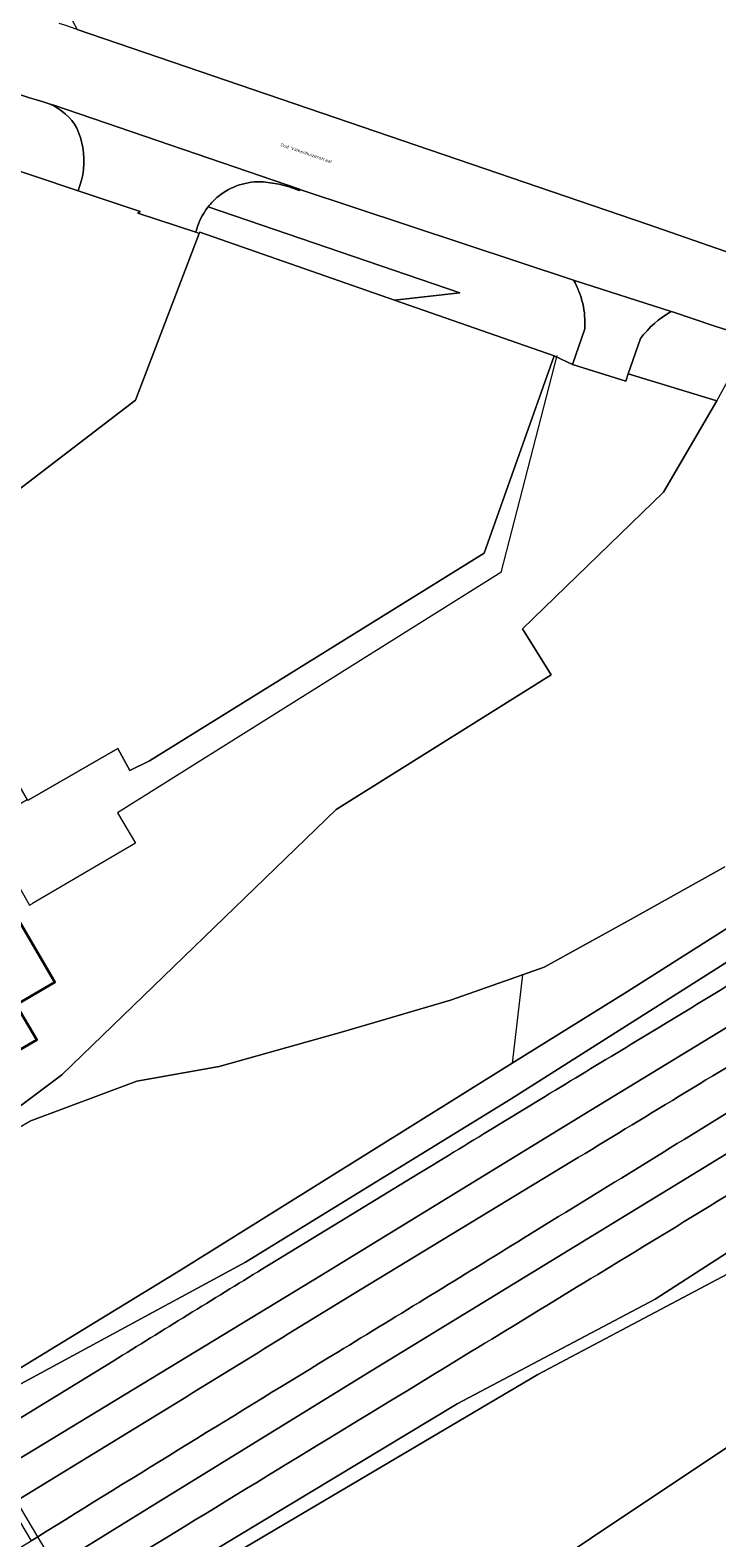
# Model space of a CAD drawing. Header units: metres. Extents: x 197700 to 204338, y 317132 to 325229.
# Tile 35 of 256: x 198679 to 198753, y 319169 to 319331. Entities that reach past the tile are written whole.
import ezdxf
from ezdxf.enums import TextEntityAlignment as Align

# ---------------------------------------------------------------- set-up
doc = ezdxf.new("R2010")
doc.units = ezdxf.units.M
for name, color, linetype, lineweight in [('B-WE-GR-BEPLANTING_CULTUUR_BOSPLANTSOEN-GV', 90, 'Continuous', 18), ('B-WE-GR-GROENVOORZIENING-GV', 80, 'Continuous', 18), ('B-WE-IE-TERREINAFSCHEIDING_KUNSTMATIG_HEKWERK-G', 20, 'IE-TERREINAFSCHEIDING-KUNSTMATIG', 18), ('B-WE-KW-KUNSTWERK-GV', 170, 'Continuous', 18), ('B-WE-OG-BEBOUWING-GV', 7, 'Continuous', 35), ('B-WE-OG-TERREIN_CULTUURSCHEIDING-GV', 7, 'Continuous', 18), ('B-WE-OG-TERREIN_ERF-GV', 7, 'Continuous', 18), ('B-WE-OG-TOPOGRAFIE-T18', 10, 'Continuous', 18), ('B-WE-OG-WATER_GREPPEL-GV', 160, 'Continuous', 18), ('B-WE-OG-WEG-GV', 7, 'Continuous', 18), ('B-WE-VH-VERHARDING_ASFALT-GV', 252, 'Continuous', 18), ('B-WE-VH-VERHARDING_BETON-GV', 252, 'Continuous', 18), ('B-WE-VH-VERHARDING_BETONSTRAATSTEEN-GV', 252, 'Continuous', 18), ('B-WE-VH-VERHARDING_GESLOTEN-GV', 252, 'Continuous', 18), ('B-WE-VH-VERHARDING_OPEN-GV', 252, 'Continuous', 18)]:
    doc.layers.add(name, color=color, linetype=linetype, lineweight=lineweight)
doc.styles.add('NLCS-ISO-M200-T18', font='NLCS-ISO.ttf', dxfattribs={"height": 0.36})
doc.linetypes.add('IE-TERREINAFSCHEIDING-KUNSTMATIG', pattern='A,4,[82,NLCS.SHX,S=0.75,R=90,X=0,Y=0],4,-2', length=10)

msp = doc.modelspace()

# ---------------------------------------------------------------- linework, layer by layer
at = {"layer": 'B-WE-GR-BEPLANTING_CULTUUR_BOSPLANTSOEN-GV'}
for points in [[(198753.074, 319290.994), (198747.351, 319281.155), (198732.16, 319266.454), (198735.24, 319261.536), (198712.104, 319247.046), (198682.599, 319218.493), (198668.251, 319207.772), (198666.219, 319206.034), (198679.173, 319213.519), (198690.688, 319217.818), (198699.533, 319219.415), (198712.938, 319223.16), (198724.425, 319226.524), (198732.177, 319229.26), (198734.502, 319230.081), (198743.535, 319235.072), (198753.948, 319240.887)], [(198753.076, 319290.998), (198753.074, 319290.994)], [(198671.569, 319182.971), (198695.374, 319197.482), (198731.067, 319219.739), (198743.462, 319227.468), (198778.691, 319249.782)], [(198753.948, 319240.887), (198743.535, 319235.072), (198734.502, 319230.081), (198732.177, 319229.26), (198724.425, 319226.524), (198712.938, 319223.16), (198699.533, 319219.415), (198690.688, 319217.818), (198679.173, 319213.519)], [(198724.802, 319158.866), (198754.354, 319178.56), (198812.798, 319201.243), (198852.147, 319210.963), (198886.548, 319219.001), (198835.376, 319217.26), (198807.174, 319213.156), (198782.568, 319207.159), (198775.963, 319205.336), (198756.236, 319198.24), (198755.464, 319197.752), (198733.83, 319186.268), (198686.331, 319158.26)]]:
    msp.add_lwpolyline(points, dxfattribs=at)
at = {"layer": 'B-WE-GR-GROENVOORZIENING-GV'}
for points in [[(198623.031, 319316.339), (198598.471, 319301.544), (198599.488, 319299.779), (198602.449, 319301.476), (198601.448, 319303.075), (198615.543, 319311.416), (198624.271, 319316.379), (198631.538, 319320.225), (198632.092, 319320.485), (198636.053, 319322.37), (198641.325, 319323.715), (198645.836, 319325.171), (198647.777, 319325.396), (198648.388, 319325.194), (198655.565, 319322.814), (198655.944, 319323.104), (198684.353, 319313.576)], [(198684.867, 319318.247), (198684.609, 319319.294), (198684.233, 319320.304)]]:
    msp.add_lwpolyline(points, dxfattribs=at)
for points in [[(198681.359, 319322.906, 0.0248923), (198669.313, 319326.062)], [(198684.233, 319320.304, 0.1570969), (198681.359, 319322.906)], [(198684.353, 319313.576, 0.1391908), (198684.867, 319318.247)]]:
    msp.add_lwpolyline(points, format="xyb", dxfattribs=at)
at = {"layer": 'B-WE-IE-TERREINAFSCHEIDING_KUNSTMATIG_HEKWERK-G'}
for points in [[(198735.858, 319295.848), (198729.818, 319272.511), (198688.601, 319246.696)], [(198674.202, 319245.356), (198679.145, 319236.742), (198679.448, 319236.943)], [(198688.601, 319246.696), (198690.542, 319243.399), (198679.448, 319236.943)], [(198732.177, 319229.26), (198731.067, 319219.739)], [(198812.798, 319201.243), (198754.354, 319178.56), (198724.802, 319158.866)]]:
    msp.add_lwpolyline(points, dxfattribs=at)
at = {"layer": 'B-WE-KW-KUNSTWERK-GV'}
msp.add_lwpolyline([(198681.886, 319165.701), (198680.02, 319168.825), (198677.713, 319172.686)], dxfattribs=at)
at = {"layer": 'B-WE-OG-BEBOUWING-GV'}
msp.add_lwpolyline([(198657.031, 319225.196), (198660.073, 319219.966), (198662.407, 319221.324), (198666.429, 319214.409), (198679.914, 319222.253), (198677.707, 319226.047), (198681.856, 319228.461), (198678.235, 319234.684), (198678.044, 319235.013), (198676.739, 319234.254), (198675.549, 319236.298), (198674.33, 319238.394), (198656.711, 319228.133), (198658.068, 319225.799)], close=True, dxfattribs=at)
at = {"layer": 'B-WE-OG-TERREIN_CULTUURSCHEIDING-GV'}
for points in [[(198681.557, 319335.984), (198684.245, 319330.922), (198745.595, 319309.987), (198760.63, 319304.742), (198764.07, 319311), (198764.952, 319312.459), (198766.104, 319314.363), (198773.767, 319327.032), (198776.943, 319332.136), (198775.556, 319332.631), (198781.377, 319343.876), (198791.043, 319360.295)], [(198737.652, 319303.958), (198708.204, 319313.722), (198708.141, 319313.603), (198707.08, 319313.999), (198705.987, 319314.292), (198704.297, 319314.535)], [(198697.036, 319309.123), (198697.386, 319308.973), (198697.436, 319309.122), (198718.39, 319301.819), (198725.425, 319302.59), (198698.333, 319311.835)], [(198698.333, 319311.835), (198725.425, 319302.59), (198718.39, 319301.819), (198735.583, 319295.827), (198737.546, 319294.904), (198738.869, 319298.74)], [(198821.393, 319269.502), (198817.6, 319273.108), (198816.816, 319271.391), (198811.718, 319267.598), (198788.452, 319252.781), (198760.715, 319234.787), (198730.953, 319215.909), (198702.353, 319198.348), (198672.144, 319182.009), (198671.423, 319181.607), (198669.817, 319180.642), (198667.542, 319179.275), (198667.526, 319179.265), (198658.659, 319173.937), (198654.114, 319171.207), (198646.874, 319166.856)], [(198737.444, 319209.169), (198714.712, 319195.38)], [(198704.193, 319197.636), (198712.559, 319202.738), (198720.926, 319207.839)], [(198655.946, 319168.154), (198660.454, 319170.943), (198666.091, 319174.372), (198669.308, 319176.288), (198669.325, 319176.298), (198671.6, 319177.654), (198673.209, 319178.613), (198673.92, 319179.036), (198688.143, 319187.714)], [(198694.099, 319182.696), (198683.001, 319175.928), (198677.713, 319172.686), (198677.002, 319172.257), (198675.398, 319171.288), (198673.141, 319169.925), (198673.123, 319169.914), (198669.968, 319168.009), (198664.316, 319164.505), (198659.792, 319161.742), (198652.203, 319157.13), (198652.212, 319157.113), (198654.368, 319153.178), (198662.105, 319157.886), (198666.629, 319160.649), (198672.312, 319164.162), (198675.435, 319166.051), (198675.448, 319166.059), (198677.704, 319167.424), (198679.307, 319168.394), (198680.02, 319168.825)]]:
    msp.add_lwpolyline(points, dxfattribs=at)
for points in [[(198704.297, 319314.535, 0.1844237), (198699.433, 319312.974)], [(198698.333, 319311.835, 0.1059327), (198697.036, 319309.123)], [(198699.433, 319312.974, 0.055021), (198698.333, 319311.835)], [(198738.869, 319298.74, 0.1461417), (198737.652, 319303.958)], [(198738.439, 319218.512, 0.0010675), (198755.751, 319229.012)], [(198760.586, 319223.212, 0.0003361), (198737.444, 319209.169)], [(198720.926, 319207.839, -0.0005016), (198738.439, 319218.512)], [(198732.284, 319200.945, 0.0002251), (198756.336, 319215.722)], [(198712.286, 319188.679, 0.0017984), (198732.284, 319200.945)], [(198688.143, 319187.714, -0.001472), (198704.193, 319197.636)], [(198714.712, 319195.38, 0.0015375), (198694.099, 319182.696)], [(198680.02, 319168.825, -0.0020197), (198712.286, 319188.679)]]:
    msp.add_lwpolyline(points, format="xyb", dxfattribs=at)
at = {"layer": 'B-WE-OG-TERREIN_ERF-GV'}
for points in [[(198753.074, 319290.994), (198743.55, 319293.881), (198743.288, 319293.115), (198737.546, 319294.904), (198735.583, 319295.827), (198728.039, 319274.621), (198692.027, 319252.274), (198689.924, 319251.227), (198688.627, 319253.582), (198678.994, 319248.029), (198678.892, 319248.088), (198669.383, 319242.55), (198669.939, 319241.594)], [(198669.572, 319240.197), (198648.213, 319228.011), (198650.055, 319222.999), (198651.897, 319217.988), (198653.04, 319215.101), (198654.183, 319212.214), (198656.331, 319208.538), (198658.48, 319204.861), (198660.601, 319201.232), (198664.451, 319204.521), (198666.219, 319206.034), (198668.251, 319207.772), (198682.599, 319218.493), (198712.104, 319247.046), (198735.24, 319261.536), (198732.16, 319266.454), (198747.351, 319281.155), (198753.074, 319290.994)]]:
    msp.add_lwpolyline(points, dxfattribs=at)
msp.add_lwpolyline([(198660.073, 319219.966), (198657.031, 319225.196), (198658.068, 319225.799), (198656.711, 319228.133), (198674.33, 319238.394), (198675.549, 319236.298), (198676.739, 319234.254), (198678.044, 319235.013), (198678.235, 319234.684), (198681.856, 319228.461), (198677.707, 319226.047), (198679.914, 319222.253), (198666.429, 319214.409), (198662.407, 319221.324)], close=True, dxfattribs=at)
at = {"layer": 'B-WE-OG-WATER_GREPPEL-GV'}
for points in [[(198840.403, 319255.466), (198811.796, 319236.059), (198769.465, 319209.213), (198746.455, 319194.373), (198725.125, 319183.113), (198685.683, 319159.344), (198684.966, 319158.911), (198683.364, 319157.938), (198681.109, 319156.57), (198681.099, 319156.564), (198672.287, 319151.214), (198667.757, 319148.463), (198659.648, 319143.541), (198660.227, 319142.483), (198668.385, 319147.416), (198672.921, 319150.158), (198681.738, 319155.49), (198681.751, 319155.498), (198684.006, 319156.861), (198685.61, 319157.831), (198686.331, 319158.26), (198733.83, 319186.268), (198755.464, 319197.752), (198756.236, 319198.24)], [(198778.691, 319249.782), (198743.462, 319227.468), (198731.067, 319219.739), (198695.374, 319197.482), (198671.569, 319182.971), (198670.864, 319182.543), (198669.255, 319181.585), (198666.973, 319180.226), (198666.957, 319180.216), (198658.068, 319174.922), (198653.514, 319172.209), (198646.296, 319167.911)], [(198646.874, 319166.856), (198654.114, 319171.207), (198658.659, 319173.937), (198667.526, 319179.265), (198667.542, 319179.275), (198669.817, 319180.642), (198671.423, 319181.607), (198672.144, 319182.009), (198702.353, 319198.348), (198730.953, 319215.909), (198760.715, 319234.787)]]:
    msp.add_lwpolyline(points, dxfattribs=at)
at = {"layer": 'B-WE-OG-WEG-GV'}
for points in [[(198743.55, 319293.881), (198753.074, 319290.994), (198753.076, 319290.998), (198756.795, 319297.765), (198752.751, 319299.057), (198748.305, 319300.545), (198748.155, 319300.593)], [(198744.85, 319297.678), (198743.55, 319293.881)], [(198683.364, 319157.938), (198684.966, 319158.911), (198685.683, 319159.344), (198725.125, 319183.113), (198746.455, 319194.373), (198769.465, 319209.213), (198811.796, 319236.059), (198840.403, 319255.466)]]:
    msp.add_lwpolyline(points, dxfattribs=at)
for points in [[(198748.155, 319300.593, 0.1018516), (198744.85, 319297.678)], [(198771.927, 319216.402, -0.0012322), (198743.307, 319198.901)], [(198743.307, 319198.901, -0.0002646), (198718.986, 319184.068)], [(198718.986, 319184.068, 0.0010142), (198683.769, 319162.549)]]:
    msp.add_lwpolyline(points, format="xyb", dxfattribs=at)
at = {"layer": 'B-WE-VH-VERHARDING_ASFALT-GV'}
for points in [[(198756.795, 319297.765), (198760.63, 319304.742), (198745.595, 319309.987), (198684.245, 319330.922), (198682.929, 319331.37), (198682.318, 319331.579)], [(198681.359, 319322.906), (198681.736, 319322.786), (198708.162, 319313.736), (198708.204, 319313.722), (198737.652, 319303.958), (198737.864, 319303.888), (198748.155, 319300.593), (198748.305, 319300.545), (198752.751, 319299.057), (198756.795, 319297.765)], [(198662.432, 319167.647), (198671.232, 319173.073), (198671.249, 319173.084), (198673.499, 319174.47), (198675.094, 319175.454), (198675.8, 319175.889), (198710.559, 319196.958), (198738.69, 319214.184), (198768.663, 319232.449), (198798.77, 319250.982), (198825.663, 319267.705), (198848.703, 319282.082), (198860.425, 319288.583), (198861.392, 319289.047), (198859.09, 319294.006)], [(198862.798, 319285.489), (198861.392, 319289.047), (198860.425, 319288.583), (198848.703, 319282.082), (198825.663, 319267.705), (198798.77, 319250.982), (198768.663, 319232.449), (198738.69, 319214.184), (198710.559, 319196.958), (198675.8, 319175.889), (198675.094, 319175.454), (198673.499, 319174.47), (198671.249, 319173.084), (198671.232, 319173.073), (198662.432, 319167.647)], [(198681.886, 319165.701), (198692.978, 319172.55), (198715.972, 319186.69), (198750.404, 319207.739), (198784.954, 319228.875), (198812.072, 319245.708), (198822.955, 319252.441), (198839.279, 319262.6), (198842.689, 319264.6), (198845.2, 319265.856), (198848.259, 319267.272), (198849.872, 319267.97)], [(198849.872, 319267.97), (198848.259, 319267.272), (198845.2, 319265.856), (198842.689, 319264.6), (198839.279, 319262.6), (198822.955, 319252.441), (198812.072, 319245.708), (198784.954, 319228.875), (198750.404, 319207.739), (198715.972, 319186.69), (198692.978, 319172.55), (198681.886, 319165.701)], [(198714.712, 319195.38), (198737.444, 319209.169)], [(198720.926, 319207.839), (198712.559, 319202.738), (198704.193, 319197.636)], [(198688.143, 319187.714), (198673.92, 319179.036), (198673.209, 319178.613), (198671.6, 319177.654), (198669.325, 319176.298), (198669.308, 319176.288), (198666.091, 319174.372), (198660.454, 319170.943), (198655.946, 319168.154)], [(198669.968, 319168.009), (198673.123, 319169.914), (198673.141, 319169.925), (198675.398, 319171.288), (198677.002, 319172.257), (198677.713, 319172.686), (198683.001, 319175.928), (198694.099, 319182.696)], [(198680.02, 319168.825), (198679.307, 319168.394)]]:
    msp.add_lwpolyline(points, dxfattribs=at)
for points in [[(198669.313, 319326.062, -0.0248923), (198681.359, 319322.906)], [(198755.751, 319229.012, -0.0010675), (198738.439, 319218.512)], [(198737.444, 319209.169, -0.0003361), (198760.586, 319223.212)], [(198738.439, 319218.512, 0.0005016), (198720.926, 319207.839)], [(198743.307, 319198.901, 0.0012322), (198771.927, 319216.402)], [(198756.336, 319215.722, -0.0002251), (198732.284, 319200.945)], [(198732.284, 319200.945, -0.0017984), (198712.286, 319188.679)], [(198718.986, 319184.068, 0.0002646), (198743.307, 319198.901)], [(198704.193, 319197.636, 0.001472), (198688.143, 319187.714)], [(198694.099, 319182.696, -0.0015375), (198714.712, 319195.38)], [(198712.286, 319188.679, 0.0020197), (198680.02, 319168.825)], [(198683.769, 319162.549, -0.0010142), (198718.986, 319184.068)]]:
    msp.add_lwpolyline(points, format="xyb", dxfattribs=at)
at = {"layer": 'B-WE-VH-VERHARDING_BETON-GV'}
msp.add_lwpolyline([(198681.886, 319165.701), (198680.02, 319168.825), (198677.713, 319172.686), (198675.8, 319175.889), (198673.92, 319179.036), (198672.144, 319182.009), (198671.569, 319182.971), (198666.198, 319191.963), (198664.871, 319194.208), (198664.263, 319193.844), (198664.158, 319193.781), (198665.571, 319191.413), (198665.999, 319190.696), (198670.864, 319182.543), (198671.423, 319181.607), (198673.209, 319178.613), (198675.094, 319175.454), (198677.002, 319172.257), (198679.307, 319168.394)], dxfattribs=at)
at = {"layer": 'B-WE-VH-VERHARDING_BETONSTRAATSTEEN-GV'}
for points in [[(198704.297, 319314.535), (198705.987, 319314.292), (198707.08, 319313.999), (198708.141, 319313.603), (198708.204, 319313.722), (198708.162, 319313.736), (198681.736, 319322.786), (198681.359, 319322.906)], [(198684.233, 319320.304), (198684.609, 319319.294), (198684.867, 319318.247)], [(198684.353, 319313.576), (198691.024, 319311.339), (198690.791, 319311.163), (198697.036, 319309.123)], [(198748.155, 319300.593), (198737.864, 319303.888), (198737.652, 319303.958)], [(198738.869, 319298.74), (198737.546, 319294.904), (198743.288, 319293.115), (198743.55, 319293.881)], [(198743.55, 319293.881), (198744.85, 319297.678)]]:
    msp.add_lwpolyline(points, dxfattribs=at)
for points in [[(198681.359, 319322.906, -0.1570969), (198684.233, 319320.304)], [(198684.867, 319318.247, -0.1391908), (198684.353, 319313.576)], [(198699.433, 319312.974, -0.1844237), (198704.297, 319314.535)], [(198697.036, 319309.123, -0.1059327), (198698.333, 319311.835)], [(198698.333, 319311.835, -0.055021), (198699.433, 319312.974)], [(198737.652, 319303.958, -0.1461417), (198738.869, 319298.74)], [(198744.85, 319297.678, -0.1018516), (198748.155, 319300.593)]]:
    msp.add_lwpolyline(points, format="xyb", dxfattribs=at)
at = {"layer": 'B-WE-VH-VERHARDING_GESLOTEN-GV'}
for points in [[(198697.036, 319309.123), (198690.791, 319311.163), (198691.024, 319311.339), (198684.353, 319313.576), (198655.944, 319323.104), (198655.565, 319322.814), (198648.388, 319325.194), (198646.136, 319324.698), (198644.535, 319324.202), (198640.88, 319322.807), (198637.024, 319320.914), (198635.321, 319319.866), (198633.618, 319318.469), (198639.62, 319310.621), (198658.079, 319286.485), (198658.078, 319286.484), (198653.964, 319283.338), (198654.661, 319282.436)], [(198669.74, 319266.736), (198670.19, 319266.034), (198670.691, 319266.434), (198666.851, 319272.95), (198690.548, 319291.068), (198697.386, 319308.973), (198697.036, 319309.123)], [(198671.933, 319261.326), (198671.383, 319260.98), (198678.892, 319248.088), (198678.994, 319248.029), (198688.627, 319253.582), (198689.924, 319251.227), (198692.027, 319252.274), (198728.039, 319274.621), (198735.583, 319295.827), (198718.39, 319301.819), (198697.436, 319309.122), (198697.386, 319308.973), (198690.548, 319291.068), (198666.851, 319272.95), (198670.691, 319266.434), (198670.19, 319266.034), (198672.234, 319262.476)]]:
    msp.add_lwpolyline(points, dxfattribs=at)
at = {"layer": 'B-WE-VH-VERHARDING_OPEN-GV'}
msp.add_lwpolyline([(198945.863, 319167.665), (198959.248, 319172.375), (198958.967, 319173.184), (198975.701, 319179.08), (198983.391, 319181.79), (198982.402, 319184.673), (198998.413, 319191.069), (198998.505, 319202.477), (198964.002, 319209.391), (198957.898, 319210.614), (198937.232, 319215.818), (198934.394, 319216.271), (198927.267, 319217.41), (198927.226, 319217.417), (198927.217, 319217.418), (198918.314, 319217.72), (198913.859, 319217.901), (198886.652, 319219.005), (198886.548, 319219.001), (198852.147, 319210.963), (198812.798, 319201.243), (198754.354, 319178.56), (198724.802, 319158.866), (198727.706, 319150.501)], dxfattribs=at)

# ---------------------------------------------------------------- texts
at = {"layer": 'B-WE-OG-TOPOGRAFIE-T18', "style": 'NLCS-ISO-M200-T18'}
msp.add_text('Oud Valkenhuizerstraat', height=0.36, rotation=341.1, dxfattribs=at).set_placement((198708.909, 319317.63), align=Align.MIDDLE)

doc.saveas('drawing.dxf')
